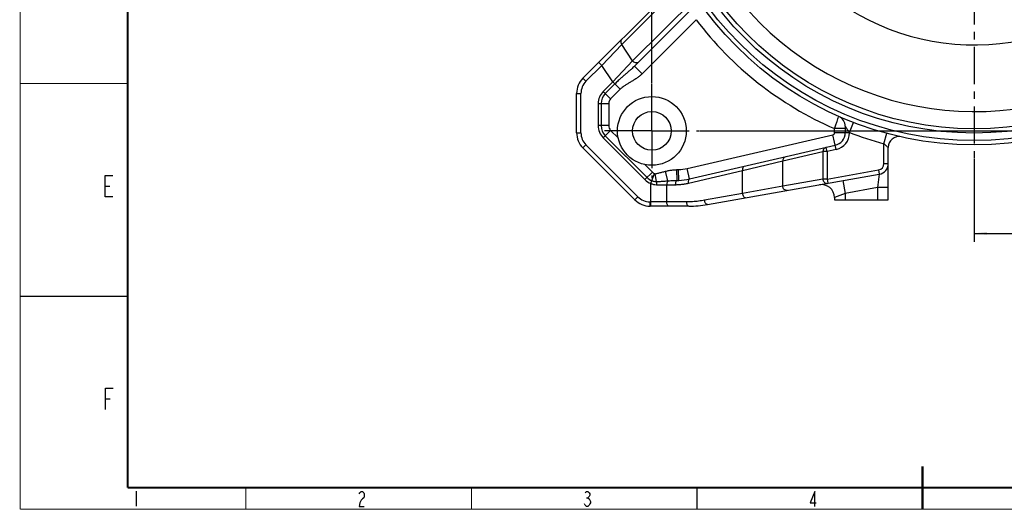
# Model space of a CAD drawing. Header units: millimetres. Extents: x 0 to 420, y 0 to 297.
# Tile 1 of 5: x 0 to 229, y 0 to 114. Entities that reach past the tile are written whole.
import ezdxf

# ---------------------------------------------------------------- set-up
doc = ezdxf.new("R2010")
doc.units = ezdxf.units.MM
doc.header["$LTSCALE"] = 23.1
doc.linetypes.add('CENTER', pattern=[0.6, 0.375, -0.075, 0.075, -0.075])
doc.layers.get('0').update_dxf_attribs({"linetype": 'CONTINUOUS'})
doc.layers.add('02___PRT_ALL_AXES', color=7, linetype='CONTINUOUS')
doc.styles.get("Standard").update_dxf_attribs({"font": 'txt', "width": 0.7})
doc.dimstyles.new('DIMSTYLE_1', dxfattribs={"dimtxt": 3.5, "dimasz": 3, "dimexe": 0.18, "dimexo": 0.0625, "dimgap": 0.09, "dimtad": 1, "dimlfac": 2, "dimdsep": 46, "dimtxsty": 'Standard', "dimblk": '_FILLED', "dimblk1": '_FILLED', "dimblk2": '_FILLED', "dimcen": 0.09, "dimclrt": 5, "dimadec": 0, "dimazin": 0, "dimtp": 0.01, "dimtm": 0.01, "dimtfac": 1, "dimtofl": 0, "dimtmove": 0, "dimatfit": 3, "dimldrblk": '_FILLED', "dimfxl": 1, "dimtolj": 1, "dimarcsym": 0})
doc.dimstyles.new('DIMSTYLE_2', dxfattribs={"dimtxt": 3.5, "dimasz": 3, "dimexe": 0.18, "dimexo": 0.0625, "dimgap": 0.09, "dimtad": 1, "dimlfac": 2, "dimdsep": 46, "dimtxsty": 'Standard', "dimblk": '_FILLED', "dimblk1": '_FILLED', "dimblk2": '_FILLED', "dimcen": 0.09, "dimclrt": 5, "dimadec": 0, "dimazin": 0, "dimtol": 1, "dimtp": 0.03, "dimtm": 0.03, "dimtfac": 1, "dimtofl": 0, "dimtmove": 0, "dimatfit": 3, "dimldrblk": '_FILLED', "dimfxl": 1, "dimtolj": 1, "dimarcsym": 0})

# ---------------------------------------------------------------- blocks, each defined once
blk = doc.blocks.new('_FILLED')
at = {"color": 0, "linetype": 'ByBlock'}
blk.add_solid([(0, 0), (-1, 0.117), (-1, -0.117)], dxfattribs=at)
blk = doc.blocks.new('*D7')
at = {"color": 2, "linetype": 'Continuous'}
for p, q in [((147, 99.16), (147, 284.77)), ((297, 99.16), (297, 284.77)), ((147, 282.77), (222, 282.77)), ((297, 282.77), (222, 282.77))]:
    blk.add_line(p, q, dxfattribs=at)
at = {"color": 2, "linetype": 'Continuous', "xscale": 3, "yscale": 3, "zscale": 3, "rotation": 180}
blk.add_blockref('_FILLED', (147, 282.77), dxfattribs=at)
at = {"color": 2, "linetype": 'Continuous', "xscale": 3, "yscale": 3, "zscale": 3}
blk.add_blockref('_FILLED', (297, 282.77), dxfattribs=at)
blk = doc.blocks.new('*D8')
at = {"color": 2, "linetype": 'Continuous'}
for p, q in [((158.2, 237.96), (382.52, 237.96)), ((380.52, 237.96), (380.52, 162.96)), ((380.52, 87.96), (380.52, 162.96)), ((158.2, 87.96), (382.52, 87.96))]:
    blk.add_line(p, q, dxfattribs=at)
at = {"color": 2, "linetype": 'Continuous', "xscale": 3, "yscale": 3, "zscale": 3}
for p, rotation in [((380.52, 237.96), 90), ((380.52, 87.96), 270)]:
    blk.add_blockref('_FILLED', p, dxfattribs=dict(at, rotation=rotation))
blk = doc.blocks.new('*D9')
at = {"color": 2, "linetype": 'Continuous'}
for p, q in [((282.26, 96.44), (282.26, 62.14)), ((222, 81.51), (222, 62.14)), ((222, 64.14), (252.13, 64.14)), ((282.26, 64.14), (252.13, 64.14))]:
    blk.add_line(p, q, dxfattribs=at)
at = {"color": 2, "linetype": 'Continuous', "xscale": 3, "yscale": 3, "zscale": 3, "rotation": 180}
blk.add_blockref('_FILLED', (222, 64.14), dxfattribs=at)
at = {"color": 2, "linetype": 'Continuous', "xscale": 3, "yscale": 3, "zscale": 3}
blk.add_blockref('_FILLED', (282.26, 64.14), dxfattribs=at)

msp = doc.modelspace()

# ---------------------------------------------------------------- linework, layer by layer
at = {"color": 7, "linetype": 'Continuous'}
for p, q in [((130.966, 100.2041), (153.0219, 122.2599)), ((155.889, 115.9346), (142.9552, 103.0008)), ((129.5015, 87.5264), (129.5015, 96.6685)), ((192.0015, 89.0343), (192.0015, 87.5269)), ((143.0371, 71.9198), (130.966, 83.9908)), ((155.7692, 76.7757), (189.6764, 84.6038)), ((202.0015, 71.9553), (202.0015, 84.1244)), ((159.9398, 70.8351), (199.9357, 77.8875)), ((189.5015, 72.4724), (189.5015, 71.9553)), ((189.5015, 71.9553), (202.0015, 71.9553)), ((155.5986, 70.4553), (146.5726, 70.4553))]:
    msp.add_line(p, q, dxfattribs=at)
at = {"color": 9, "linetype": 'Continuous'}
for p, q in [((139.982, 108.0514), (154.5614, 122.6308)), ((157.0427, 118.7482), (142.5161, 104.2216)), ((157.2999, 113.81), (144.7229, 101.2331)), ((135.3689, 103.1927), (139.982, 108.0514)), ((142.5161, 104.2216), (139.982, 108.0514)), ((131.6731, 99.4969), (135.3689, 103.1927)), ((134.6621, 103.9002), (135.3693, 103.1931)), ((137.903, 99.3629), (135.3689, 103.1927)), ((142.5161, 104.2216), (137.903, 99.3629)), ((142.9552, 103.0008), (144.7229, 101.2331)), ((130.966, 100.2041), (131.6731, 99.4969)), ((137.903, 99.3629), (135.6731, 97.133)), ((138.3982, 98.8684), (136.168, 96.6381)), ((139.6354, 97.6311), (137.9034, 99.3632)), ((129.5015, 96.6685), (130.5015, 96.6685)), ((130.5015, 87.5264), (130.5015, 96.6685)), ((135.6731, 97.133), (137.4052, 95.4009)), ((139.6354, 97.6311), (137.4052, 95.4009)), ((134.5015, 94.3046), (134.5015, 89.1832)), ((134.5015, 94.3046), (136.951, 94.3046)), ((135.2014, 94.3046), (135.2014, 89.1832)), ((136.951, 94.3046), (136.951, 89.1832)), ((193.0015, 87.5924), (193.8994, 89.9257)), ((129.5015, 87.5264), (130.5015, 87.5264)), ((136.951, 89.1832), (134.5015, 89.1832)), ((135.6731, 86.3548), (137.4052, 88.0869)), ((192.0015, 88.4885), (189.5015, 88.4885)), ((189.5015, 87.5269), (189.5015, 88.4885)), ((193.0015, 87.5269), (189.5015, 87.5269)), ((193.0015, 87.5924), (193.0015, 87.5269)), ((201.0015, 84.9838), (201.6517, 87.3977)), ((135.6731, 86.3548), (145.401, 76.6269)), ((136.168, 86.8497), (145.8959, 77.1218)), ((155.2068, 79.2116), (189.114, 87.0397)), ((189.9013, 83.6294), (189.114, 87.0397)), ((201.0015, 80.3495), (201.0015, 84.9838)), ((130.966, 83.9908), (131.6731, 84.698)), ((143.7442, 72.6269), (131.6731, 84.698)), ((177.4469, 80.9771), (186.8029, 83.1371)), ((187.7689, 83.1371), (186.8029, 83.1371)), ((186.8029, 83.1371), (186.8029, 76.7576)), ((187.7689, 83.1371), (187.5439, 84.1115)), ((189.9013, 83.6294), (187.7689, 83.1371)), ((187.7689, 83.1371), (187.7689, 76.7576)), ((168.1284, 78.7182), (177.4469, 80.9771)), ((177.4469, 75.1078), (177.4469, 80.9771)), ((201.0015, 80.3495), (202.0015, 80.3495)), ((145.401, 76.6269), (147.1331, 78.3589)), ((146.724, 75.7494), (147.6464, 78.0187)), ((148.1076, 76.1822), (147.8034, 77.9995)), ((150.7494, 76.3488), (150.1881, 78.5825)), ((152.9216, 76.4528), (152.8325, 78.9464)), ((153.3039, 76.4601), (153.2346, 78.9592)), ((155.7692, 76.7757), (155.2068, 79.2116)), ((155.4941, 75.8013), (168.1284, 78.7182)), ((168.1284, 73.3826), (168.1284, 78.7182)), ((187.7689, 76.7576), (199.762, 78.8723)), ((199.762, 78.8723), (199.9357, 77.8875)), ((146.724, 70.4553), (146.724, 75.7494)), ((186.8029, 76.7576), (177.4469, 75.1078)), ((187.7689, 76.7576), (186.8029, 76.7576)), ((187.7689, 76.7576), (187.9425, 75.7728)), ((191.4806, 76.3966), (192.0015, 73.4422)), ((199.9356, 77.8875), (199.5016, 74.7652)), ((148.0523, 75.4553), (152.4573, 75.4553)), ((150.474, 71.4553), (150.474, 75.4553)), ((168.1284, 73.3826), (159.2661, 71.8199)), ((177.4469, 75.1078), (168.1284, 73.3826)), ((192.0015, 73.4422), (189.5015, 72.4724)), ((199.5015, 74.7652), (192.0015, 73.4422)), ((192.0015, 73.4422), (192.0015, 71.9553)), ((199.5015, 74.7652), (199.5015, 71.9553)), ((202.0015, 74.7646), (199.5015, 74.7646)), ((143.0371, 71.9198), (143.7442, 72.6269)), ((146.5726, 70.4553), (146.5726, 71.4553)), ((155.0986, 71.4553), (146.5726, 71.4553))]:
    msp.add_line(p, q, dxfattribs=at)
at = {"color": 5, "linetype": 'Continuous'}
for p, q in [((19.7864, 75.0974), (20.8801, 75.0974)), ((19.8535, 25.6486), (20.9472, 25.6486)), ((26.9588, 4.2268), (26.9588, 0.7268)), ((131.7777, 2.6799), (132.0839, 2.6799))]:
    msp.add_line(p, q, dxfattribs=at)
at = {"color": 2, "linetype": 'Continuous', "const_width": 0.25}
for points in [[(0, 0), (0, 297)], [(0, 99), (25, 99)], [(0, 49.5), (25, 49.5)], [(52.5, 0), (52.5, 5)], [(105, 0), (105, 5)], [(157.5, 0), (157.5, 5)], [(0, 0), (420, 0)]]:
    msp.add_lwpolyline(points, dxfattribs=at)
at = {"color": 7, "linetype": 'Continuous', "const_width": 0.5}
for points in [[(25, 5), (25, 292)], [(210, 0), (210, 10)], [(25, 5), (415, 5)]]:
    msp.add_lwpolyline(points, dxfattribs=at)
at = {"color": 5, "linetype": 'Continuous'}
for points in [[(21.5364, 72.5974), (19.7864, 72.5974), (19.7864, 77.5974), (21.5364, 77.5974)], [(19.8535, 23.1486), (19.8535, 28.1486), (21.6035, 28.1486)], [(78.8578, 3.5449), (79.0109, 3.8366), (79.3172, 4.1282), (79.6234, 4.1282), (79.9297, 3.8366), (80.0828, 3.5449), (80.0828, 2.9616), (79.9297, 2.6699), (79.6234, 2.3782), (79.3172, 2.0866), (79.0109, 1.5032), (78.8578, 0.6282), (80.0828, 0.6282)], [(131.4714, 3.8466), (131.7777, 4.1382), (132.0839, 4.1382), (132.3902, 3.8466), (132.5433, 3.5549), (132.5433, 3.2632), (132.3902, 2.9716), (132.0839, 2.6799), (132.3902, 2.3882), (132.5433, 2.0966), (132.6964, 1.8049), (132.6964, 1.5132), (132.5433, 1.2216), (132.3902, 0.9299), (132.0839, 0.6382), (131.7777, 0.6382), (131.4714, 0.9299), (131.3183, 1.2216)], [(184.9057, 0.6402), (184.9057, 4.1402), (183.8338, 1.5152), (185.2119, 1.5152)]]:
    msp.add_lwpolyline(points, dxfattribs=at)
at = {"color": 7, "linetype": 'Continuous'}
for radius in [78.25, 74.5]:
    msp.add_circle((222.0015, 162.9553), radius, dxfattribs=at)
at = {"color": 9, "linetype": 'Continuous'}
for radius in [77.25, 75.5]:
    msp.add_circle((222.0015, 162.9553), radius, dxfattribs=at)
for centre, radius, start, end in [((222.0015, 162.9553), 70.5, 53.274304, 306.725696), ((222.0015, 162.9553), 55, 9.417959, 350.582041), ((222.0015, 162.9553), 81.25, 217.219139, 246.421822), ((134.5015, 96.6685), 4, 135, 180), ((138.5015, 94.3046), 4, 135, 180), ((138.5015, 94.3046), 3.3001, 135, 180), ((138.5015, 94.3046), 1.5505, 135, 180), ((134.5015, 87.5264), 4, 180, 225), ((138.5015, 89.1832), 4, 180, 225), ((138.5015, 89.1832), 3.3001, 180, 225), ((138.5015, 89.1832), 1.5505, 180, 225), ((189.0015, 87.5269), 0.5, 283, 360), ((189.0015, 87.5269), 4, 283, 360), ((222.0015, 162.9553), 80.75, 248.953038, 254.926264), ((199.5015, 80.3495), 1.5, 280, 360), ((148.2295, 79.4553), 1.5505, 225, 247.909213), ((152.9573, 88.9553), 10, 271.589071, 283), ((148.2295, 79.4553), 4, 225, 247.891413), ((148.2295, 79.4553), 3.3001, 225, 247.890706), ((146.5726, 75.4553), 4, 225, 270)]:
    msp.add_arc(centre, radius, start, end, dxfattribs=at)
at = {"color": 7, "linetype": 'Continuous'}
for centre, radius, start, end in [((134.5015, 96.6685), 5, 135, 180), ((189.5016, 89.0343), 2.5, 0.000748, 66.268248), ((134.5015, 87.5264), 5, 180, 225), ((189.0015, 87.5269), 3, 283, 360), ((204.5015, 84.1244), 2.5, 77.483646, 180), ((199.5015, 80.3495), 2.5, 280, 360), ((152.9573, 88.9553), 12.5, 271.589072, 282.999992), ((186.5017, 72.4724), 2.9999, 0, 100.00299), ((146.5726, 75.4553), 5, 225, 270), ((155.5986, 95.4553), 25, 270, 280)]:
    msp.add_arc(centre, radius, start, end, dxfattribs=at)
at = {"color": 9, "linetype": 'Continuous'}
for points, start_tangent, end_tangent in [([(140.0007, 109.2388), (139.8011, 108.8887), (139.7944, 108.4627), (139.982, 108.0514)], (-0.70710678, -0.70710678), (0.59226344, -0.80574439)), ([(143.9491, 103.9947), (143.624, 103.8022), (143.2273, 103.7782), (142.8334, 103.9273), (142.5161, 104.2216)], (-0.70710678, -0.70710678), (-0.59226334, 0.80574446)), ([(142.9552, 103.0009), (142.6053, 102.6645), (142.1725, 102.2728), (141.6603, 101.8258), (141.0951, 101.3386), (140.4967, 100.8191), (139.8753, 100.2674), (139.1952, 99.6413), (138.3982, 98.8684)], (-0.70711568, -0.70709788), (-0.70717822, -0.70703534)), ([(144.7229, 101.2331), (144.1964, 100.7539), (143.5817, 100.2832), (142.9058, 99.8351), (142.2191, 99.4214), (141.5536, 99.0322), (140.9219, 98.6446), (140.2948, 98.2063), (139.6354, 97.6311)], (-0.707111, -0.70710256), (-0.70691404, -0.70729947)), ([(189.5015, 88.4885), (189.8114, 89.3659), (190.0919, 90.1565), (190.3151, 90.7829), (190.4585, 91.1845), (190.5077, 91.3229)], (0.33208183, 0.94325058), (0.33425069, 0.9424842)), ([(192.0015, 89.0343), (192.0303, 88.9901), (192.1213, 88.8516), (192.2757, 88.6198), (192.4843, 88.3142), (192.7327, 87.9612), (193.0015, 87.5924)], (0.54519879, -0.83830679), (0.59649065, -0.80262002)), ([(201.0015, 84.9838), (201.3106, 84.7004), (201.5886, 84.4592), (201.8094, 84.2766), (201.952, 84.1631), (202.0015, 84.1244)], (0.72731265, -0.68630628), (0.7897186, -0.61346926)), ([(187.5439, 84.1115), (187.3848, 84.0593), (187.2218, 83.9688), (187.0651, 83.8325), (186.9294, 83.6448), (186.8349, 83.4076), (186.8029, 83.1371)], (-0.97437006, -0.22495105), (0.01546339, -0.99988043)), ([(178.1879, 81.9515), (177.8012, 81.7598), (177.5366, 81.4118), (177.4469, 80.9771)], (-0.97437006, -0.22495105), (0.01546339, -0.99988043)), ([(147.6464, 78.0187), (147.6967, 78.0026), (147.7466, 77.9957), (147.8034, 77.9995)], (0.9256996, -0.37825951), (0.98598968, 0.16680631)), ([(147.8034, 77.9995), (148.5423, 78.1525), (149.3312, 78.3564), (150.1881, 78.5825)], (0.98625889, 0.16520716), (0.96984377, 0.24372744)), ([(150.1881, 78.5825), (151.0246, 78.7598), (151.9067, 78.882), (152.8325, 78.9464)], (0.9698337, 0.24376752), (0.99936268, 0.03569651)), ([(152.8325, 78.9464), (153.0334, 78.9532), (153.2346, 78.9592)], (0.99935972, 0.03577913), (0.99961594, 0.02771248)), ([(168.4035, 79.6925), (168.2064, 79.5282), (168.107, 79.1762), (168.1284, 78.7182)], (-0.97437006, -0.22495105), (0.17061244, -0.98533821)), ([(146.724, 75.7494), (147.3838, 75.5278), (148.0523, 75.4553)], (0.90815656, -0.4186307), (0.99999997, 0.00025349)), ([(146.9874, 76.3979), (147.3062, 76.2892), (147.6859, 76.2102), (148.1078, 76.1823)], (0.92624856, -0.37691326), (0.99997139, 0.00756436)), ([(148.1078, 76.1822), (148.0778, 75.9716), (148.0588, 75.7233), (148.0523, 75.4553)], (-0.18426203, -0.98287716), (0, -1)), ([(148.1078, 76.1822), (149.0023, 76.2259), (149.8903, 76.2842), (150.7495, 76.3488)], (0.9992663, 0.03829972), (0.99712481, 0.0757768)), ([(150.7495, 76.3488), (150.6036, 76.1272), (150.5075, 75.8154), (150.474, 75.4553)], (-0.70534668, -0.70886251), (0, -1)), ([(150.7495, 76.3488), (151.4366, 76.3994), (152.1611, 76.4344), (152.9216, 76.4528)], (0.99619866, 0.08711044), (0.99992275, 0.01242982)), ([(152.9216, 76.4528), (152.7415, 76.3574), (152.5913, 76.1367), (152.492, 75.8215), (152.4573, 75.4553)], (-0.98993241, -0.1415409), (0, -1)), ([(152.4573, 75.4553), (152.8919, 75.4623), (153.3255, 75.4833), (153.7597, 75.5183), (154.1938, 75.5675), (154.6276, 75.6309), (155.0611, 75.7088), (155.4941, 75.8013)], (1, -0.00000017), (0.97437, 0.22495133)), ([(152.9216, 76.4528), (153.1126, 76.4556), (153.3039, 76.4601)], (0.999942, 0.01076987), (0.99961566, 0.02772234)), ([(155.7692, 76.7757), (155.5721, 76.6113), (155.4727, 76.2594), (155.4941, 75.8013)], (-0.97437006, -0.22495105), (0.17061244, -0.98533821)), ([(186.8029, 76.7576), (186.8236, 76.5636), (186.8878, 76.3591), (187.0043, 76.1568), (187.1781, 75.9747), (187.4055, 75.8366), (187.669, 75.7653), (187.9425, 75.7728)], (0.01181084, -0.99993025), (0.98480775, 0.17364818)), ([(168.8021, 72.3978), (168.5914, 72.4466), (168.3869, 72.6539), (168.2234, 72.9845), (168.1284, 73.3826)], (-0.98480775, -0.17364818), (-0.13110378, 0.99136865)), ([(178.5865, 74.123), (178.17, 74.1441), (177.7988, 74.3445), (177.5418, 74.687), (177.4469, 75.1078)], (-0.98480775, -0.17364818), (-0.01181084, 0.99993025)), ([(150.974, 70.4553), (150.7826, 70.5314), (150.6204, 70.7482), (150.512, 71.0726), (150.474, 71.4553)], (-1, 0), (0, 1)), ([(159.2661, 71.8199), (157.8874, 71.6179), (156.4957, 71.496), (155.0986, 71.4553)], (-0.9848082, -0.17364563), (-1, -0.00000258)), ([(155.5986, 70.4553), (155.4072, 70.5314), (155.245, 70.7482), (155.1366, 71.0726), (155.0986, 71.4553)], (-1, 0), (0, 1)), ([(159.9398, 70.8351), (159.7291, 70.8839), (159.5247, 71.0912), (159.3611, 71.4219), (159.2661, 71.8199)], (-0.98480775, -0.17364818), (-0.13110379, 0.99136865))]:
    msp.add_spline(points, degree=3, dxfattribs=dict(at, start_tangent=start_tangent, end_tangent=end_tangent))
at = {"layer": '02___PRT_ALL_AXES', "color": 7, "linetype": 'CENTER'}
for p, q in [((222.0015, 162.9553), (222.0015, 81.7053)), ((147.0015, 95.4553), (147.0015, 98.9553)), ((147.0015, 87.9553), (147.0015, 95.4553)), ((139.5015, 87.9553), (136.0015, 87.9553)), ((147.0015, 87.9553), (139.5015, 87.9553)), ((147.0015, 87.9553), (147.0015, 76.9553)), ((147.0015, 87.9553), (158.0015, 87.9553))]:
    msp.add_line(p, q, dxfattribs=at)
at = {"layer": '02___PRT_ALL_AXES', "color": 9, "linetype": 'Continuous'}
for p, q in [((137.4052, 88.0869), (139.17, 86.322)), ((145.3682, 80.1238), (147.1331, 78.3589))]:
    msp.add_line(p, q, dxfattribs=at)
at = {"layer": '02___PRT_ALL_AXES', "color": 7, "linetype": 'Continuous'}
for radius in [8, 4.5]:
    msp.add_circle((147.0015, 87.9553), radius, dxfattribs=at)

# ---------------------------------------------------------------- dimensions: what is measured, and where the dimension line sits
at = {"color": 2, "linetype": 'Continuous'}
dim = msp.add_linear_dim(base=(297.0015, 282.7724), p1=(147.0015, 99.1553), p2=(297.0015, 99.1553), dimstyle='DIMSTYLE_1', dxfattribs=at)
dim.commit()
dim.dimension.update_dxf_attribs({"geometry": '*D7', "text_midpoint": (218.3265, 283.6474), "dimtype": 160})
for base, p1, p2, angle, dimstyle, picture, middle in [((380.5234, 87.9553), (158.2015, 237.9553), (158.2015, 87.9553), 270, 'DIMSTYLE_1', '*D8', (379.6484, 159.2803)), ((222.0015, 64.1384), (282.2629, 96.4386), (222.0015, 81.5053), 180, 'DIMSTYLE_2', '*D9', (237.8405, 65.0134))]:
    dim = msp.add_linear_dim(base=base, p1=p1, p2=p2, angle=angle, dimstyle=dimstyle, dxfattribs=at)
    dim.commit()
    dim.dimension.update_dxf_attribs({"geometry": picture, "text_midpoint": middle, "dimtype": 160})

doc.saveas('drawing.dxf')
